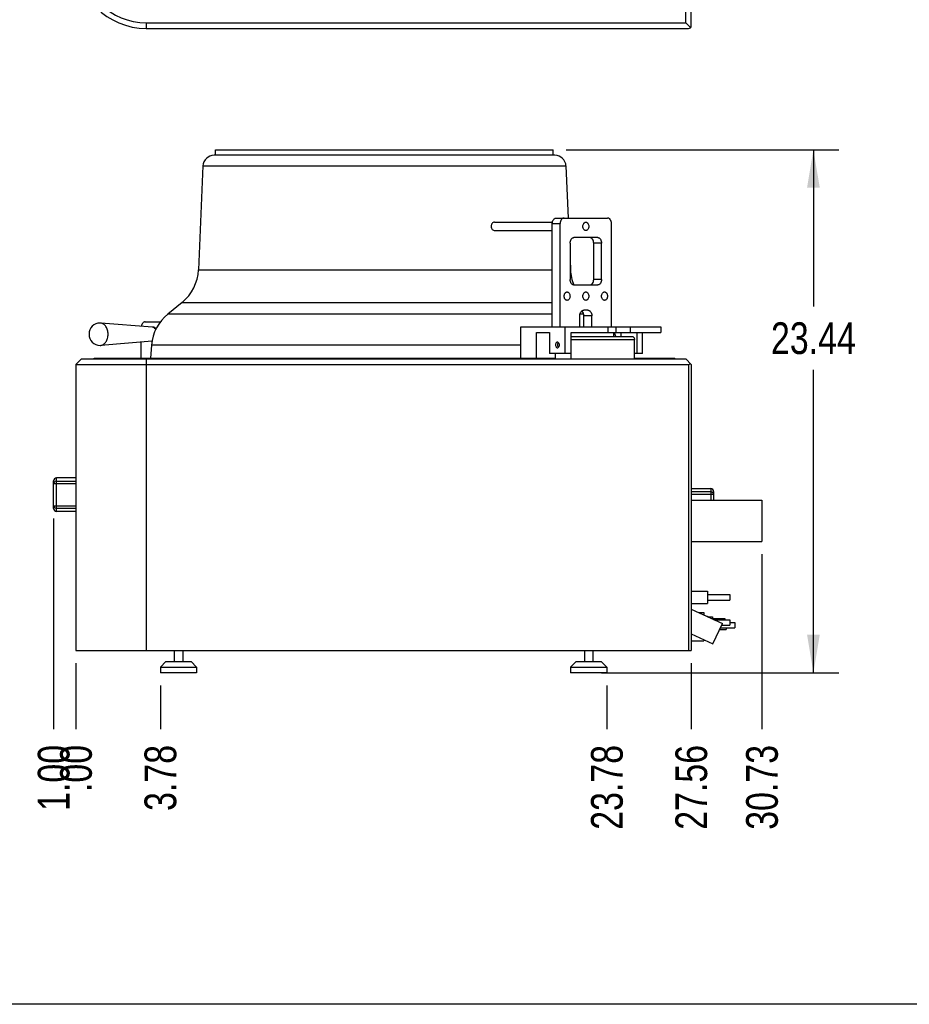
# Model space of a CAD drawing. Header units: inches. Extents: x 0 to 16, y 0 to 10.
# Tile 5 of 44: x 4.3 to 8.6, y 0 to 4.9. Entities that reach past the tile are written whole.
import ezdxf

# ---------------------------------------------------------------- set-up
doc = ezdxf.new("R2010")
doc.units = ezdxf.units.IN
doc.header["$LTSCALE"] = 0.935
doc.header["$MEASUREMENT"] = 0
doc.layers.get('0').update_dxf_attribs({"linetype": 'CONTINUOUS'})
doc.layers.add('02___PRT_ALL_AXES', color=7, linetype='CONTINUOUS')
doc.styles.get("Standard").update_dxf_attribs({"font": 'txt', "width": 0.8})
doc.dimstyles.new('DIMSTYLE_1', dxfattribs={"dimtxt": 0.15625, "dimasz": 0.1875, "dimexe": 0.125, "dimexo": 0.0625, "dimgap": 0.078125, "dimtad": 0, "dimtih": 1, "dimtoh": 1, "dimlfac": 9.090909, "dimzin": 4, "dimdsep": 46, "dimtxsty": 'Standard', "dimblk": '_FILLED', "dimblk1": '_FILLED', "dimblk2": '_FILLED', "dimcen": 0.09, "dimazin": 1, "dimtfac": 1, "dimtofl": 0, "dimtmove": 0, "dimatfit": 3, "dimldrblk": '_FILLED', "dimfxl": 1, "dimtolj": 1, "dimtzin": 4, "dimarcsym": 0})
doc.dimstyles.new('DIMSTYLE_2', dxfattribs={"dimtxt": 0.15625, "dimasz": 0.1875, "dimexe": 0.125, "dimexo": 0.0625, "dimgap": 0.039062, "dimtad": 0, "dimtih": 1, "dimtoh": 1, "dimlfac": 9.090909, "dimzin": 4, "dimdsep": 46, "dimtxsty": 'Standard', "dimblk": '_FILLED', "dimblk1": '_FILLED', "dimblk2": '_FILLED', "dimcen": 0.09, "dimazin": 1, "dimtfac": 1, "dimtofl": 0, "dimtmove": 0, "dimatfit": 3, "dimldrblk": '_FILLED', "dimfxl": 1, "dimtolj": 1, "dimtzin": 4, "dimarcsym": 0})

# ---------------------------------------------------------------- blocks, each defined once
blk = doc.blocks.new('*D2')
at = {"color": 2, "linetype": 'Continuous', "transparency": 16777216}
blk.add_line((4.4251, 2.3947), (4.4251, 1.3565), dxfattribs=at)
at = {"color": 2, "linetype": 'Continuous', "transparency": 16777216, "insert": (4.3469, 1.2784), "char_height": 0.15625, "width": 0.5, "attachment_point": 3, "rotation": 90, "line_spacing_factor": 0.9}
blk.add_mtext('1.00', dxfattribs=at)
blk = doc.blocks.new('_FILLED')
at = {"color": 0, "linetype": 'ByBlock'}
blk.add_solid([(0, 0), (-1, 0.167), (-1, -0.167)], dxfattribs=at)
blk = doc.blocks.new('*D3')
at = {"color": 2, "linetype": 'Continuous', "transparency": 16777216}
blk.add_line((4.5351, 1.6819), (4.5351, 1.3565), dxfattribs=at)
at = {"color": 2, "linetype": 'Continuous', "transparency": 16777216, "insert": (4.4569, 1.2784), "char_height": 0.15625, "width": 0.375, "attachment_point": 3, "rotation": 90, "line_spacing_factor": 0.9}
blk.add_mtext('.00', dxfattribs=at)
blk = doc.blocks.new('*D4')
at = {"color": 2, "linetype": 'Continuous', "transparency": 16777216}
blk.add_line((4.9509, 1.5719), (4.9509, 1.3565), dxfattribs=at)
at = {"color": 2, "linetype": 'Continuous', "transparency": 16777216, "insert": (4.8727, 1.2784), "char_height": 0.15625, "width": 0.5, "attachment_point": 3, "rotation": 90, "line_spacing_factor": 0.9}
blk.add_mtext('3.78', dxfattribs=at)
blk = doc.blocks.new('*D5')
at = {"color": 2, "linetype": 'Continuous', "transparency": 16777216}
blk.add_line((7.1509, 1.5719), (7.1509, 1.3565), dxfattribs=at)
at = {"color": 2, "linetype": 'Continuous', "transparency": 16777216, "insert": (7.0727, 1.2784), "char_height": 0.15625, "width": 0.625, "attachment_point": 3, "rotation": 90, "line_spacing_factor": 0.9}
blk.add_mtext('23.78', dxfattribs=at)
blk = doc.blocks.new('*D6')
at = {"color": 2, "linetype": 'Continuous', "transparency": 16777216}
blk.add_line((7.5667, 1.6819), (7.5667, 1.3565), dxfattribs=at)
at = {"color": 2, "linetype": 'Continuous', "transparency": 16777216, "insert": (7.4885, 1.2784), "char_height": 0.15625, "width": 0.625, "attachment_point": 3, "rotation": 90, "line_spacing_factor": 0.9}
blk.add_mtext('27.56', dxfattribs=at)
blk = doc.blocks.new('*D7')
at = {"color": 2, "linetype": 'Continuous', "transparency": 16777216}
blk.add_line((7.915, 2.2179), (7.915, 1.3565), dxfattribs=at)
at = {"color": 2, "linetype": 'Continuous', "transparency": 16777216, "insert": (7.8369, 1.2784), "char_height": 0.15625, "width": 0.625, "attachment_point": 3, "rotation": 90, "line_spacing_factor": 0.9}
blk.add_mtext('30.73', dxfattribs=at)
blk = doc.blocks.new('*D8')
at = {"color": 2, "linetype": 'Continuous', "transparency": 16777216}
for p, q in [((6.9495, 4.2122), (8.2935, 4.2122)), ((8.1685, 4.2122), (8.1685, 3.4396)), ((8.1685, 1.6344), (8.1685, 3.1271)), ((7.124, 1.6344), (8.2935, 1.6344))]:
    blk.add_line(p, q, dxfattribs=at)
at = {"color": 2, "linetype": 'Continuous', "transparency": 16777216, "xscale": 0.1875, "yscale": 0.1875, "zscale": 0.1875}
for p, rotation in [((8.1685, 4.2122), 90), ((8.1685, 1.6344), 270)]:
    blk.add_blockref('_FILLED', p, dxfattribs=dict(at, rotation=rotation))
at = {"color": 2, "linetype": 'Continuous', "transparency": 16777216, "insert": (8.1685, 3.3615), "char_height": 0.15625, "width": 0.625, "attachment_point": 2, "line_spacing_factor": 0.9}
blk.add_mtext('23.44', dxfattribs=at)

msp = doc.modelspace()

# ---------------------------------------------------------------- linework, layer by layer
at = {"color": 7, "linetype": 'Continuous'}
for p, q in [((7.5392, 4.8372), (7.5392, 7.8209)), ((7.5667, 4.8234), (7.5667, 7.8341)), ((4.8816, 4.8372), (7.5392, 4.8372)), ((4.8816, 4.8372), (4.8816, 4.8097)), ((4.8816, 4.8097), (7.5529, 4.8097)), ((7.5626, 4.8137), (7.5392, 4.8372)), ((6.8944, 4.1847), (5.2157, 4.1847)), ((5.1608, 4.1321), (5.1387, 3.6201)), ((5.1608, 4.1321), (6.9494, 4.1321)), ((6.9494, 4.1321), (6.9605, 3.8754)), ((6.8819, 3.3391), (6.8819, 3.8479)), ((6.8819, 3.8479), (6.9208, 3.8479)), ((6.9013, 3.8754), (7.1541, 3.8754)), ((6.9208, 3.3391), (6.9208, 3.8479)), ((7.1736, 3.3391), (7.1736, 3.8479)), ((6.9694, 3.7516), (6.9694, 3.5729)), ((7.1055, 3.7791), (6.9888, 3.7791)), ((7.1249, 3.7516), (7.086, 3.7516)), ((7.086, 3.5729), (7.086, 3.7516)), ((7.1249, 3.5729), (7.1249, 3.7516)), ((6.9694, 3.6697), (6.9715, 3.6201)), ((5.1387, 3.6201), (6.8819, 3.6201)), ((6.9694, 3.6201), (6.9715, 3.6201)), ((6.9888, 3.5454), (7.1055, 3.5454)), ((7.1249, 3.5729), (7.086, 3.5729)), ((5.0578, 3.4591), (4.9875, 3.4017)), ((5.0578, 3.4591), (6.8819, 3.4591)), ((6.8819, 3.4017), (4.9875, 3.4017)), ((7.0366, 3.4017), (7.0188, 3.4017)), ((7.0296, 3.4161), (7.0278, 3.4178)), ((7.0569, 3.4216), (7.0374, 3.4216)), ((4.6567, 3.3577), (4.6545, 3.3578)), ((4.9125, 3.3368), (4.6567, 3.3577)), ((4.8762, 3.3636), (4.9516, 3.3636)), ((7.018, 3.3391), (7.018, 3.3941)), ((7.0763, 3.3941), (7.0374, 3.3941)), ((7.0374, 3.3391), (7.0374, 3.3941)), ((7.0763, 3.3391), (7.0763, 3.3941)), ((6.7268, 3.3391), (7.4165, 3.3391)), ((6.7268, 3.1848), (6.7268, 3.3391)), ((6.8046, 3.3116), (6.8683, 3.3116)), ((6.8046, 3.1848), (6.8046, 3.3116)), ((6.8683, 3.3116), (6.8683, 3.2084)), ((6.9461, 3.2084), (6.9461, 3.3391)), ((6.9752, 3.3116), (7.4165, 3.3116)), ((6.9752, 3.181), (6.9752, 3.3116)), ((7.1564, 3.3391), (7.1564, 3.3116)), ((7.1856, 3.291), (7.1856, 3.3116)), ((7.1953, 3.3391), (7.1953, 3.3116)), ((7.2201, 3.3116), (7.2201, 3.291)), ((7.2653, 3.3391), (7.2653, 3.3116)), ((7.2979, 3.3116), (7.2979, 3.2084)), ((7.3271, 3.2084), (7.3271, 3.3116)), ((7.4165, 3.3391), (7.4165, 3.3116)), ((4.9108, 3.2686), (4.6567, 3.2478)), ((4.8567, 3.1848), (4.8567, 3.2642)), ((6.9752, 3.291), (7.2767, 3.291)), ((6.9752, 3.2772), (7.2864, 3.2772)), ((7.2864, 3.181), (7.2864, 3.2772)), ((4.6545, 3.2478), (4.6567, 3.2478)), ((4.9072, 3.2491), (4.902, 3.1848)), ((6.7268, 3.2491), (4.9072, 3.2491)), ((6.9752, 3.2084), (6.8683, 3.2084)), ((6.8975, 3.181), (6.8975, 3.2084)), ((7.3271, 3.2084), (7.2864, 3.2084)), ((4.5626, 3.181), (4.5351, 3.1535)), ((4.5626, 3.181), (7.5392, 3.181)), ((4.6251, 3.1848), (6.8975, 3.1848)), ((4.8816, 3.181), (4.8816, 1.7444)), ((7.2864, 3.1848), (7.4851, 3.1848)), ((7.5392, 3.181), (7.5667, 3.1535)), ((4.5351, 3.1535), (4.5351, 1.7444)), ((4.5351, 3.1535), (7.5529, 3.1535)), ((7.5529, 3.1535), (7.5529, 1.7444)), ((7.5667, 3.1535), (7.5667, 1.7444)), ((4.4251, 2.4437), (4.4251, 2.5801)), ((4.4394, 2.4294), (4.4394, 2.5944)), ((4.5351, 2.5944), (4.4394, 2.5944)), ((4.4394, 2.5781), (4.5351, 2.5781)), ((4.4251, 2.5666), (4.5351, 2.5666)), ((7.5667, 2.5419), (7.6624, 2.5419)), ((7.6624, 2.5256), (7.5667, 2.5256)), ((7.6624, 2.5419), (7.6624, 2.485)), ((7.6767, 2.5276), (7.6767, 2.485)), ((7.5667, 2.5141), (7.6767, 2.5141)), ((4.4251, 2.4572), (4.5351, 2.4572)), ((4.4394, 2.4457), (4.5351, 2.4457)), ((4.5351, 2.4294), (4.4394, 2.4294)), ((7.6478, 1.91), (7.6712, 1.91)), ((7.6712, 1.91), (7.6712, 1.9012)), ((4.5351, 1.7444), (7.5667, 1.7444)), ((4.9784, 1.6894), (4.9509, 1.6619)), ((4.9509, 1.6619), (5.1296, 1.6619)), ((4.9784, 1.6894), (5.1021, 1.6894)), ((5.1021, 1.6894), (5.1296, 1.6619)), ((6.9996, 1.6894), (6.9721, 1.6619)), ((6.9721, 1.6619), (7.1509, 1.6619)), ((6.9996, 1.6894), (7.1234, 1.6894)), ((7.1234, 1.6894), (7.1509, 1.6619)), ((16, 0), (0, 0))]:
    msp.add_line(p, q, dxfattribs=at)
for centre, radius, start, end in [((4.8816, 5.1562), 0.3465, 180, 270), ((4.8816, 5.1562), 0.319, 180, 270), ((7.5529, 4.8234), 0.0138, 270, 360), ((5.2157, 4.1297), 0.055, 90, 177.5234), ((6.8944, 4.1297), 0.055, 2.4766, 90), ((4.9189, 3.6296), 0.22, 309.18, 357.5234), ((7.1913, 3.6296), 0.22, 182.4766, 202.5825), ((5.1265, 3.2312), 0.22, 129.18, 175.3258), ((4.6545, 3.3028), 0.055, 90, 270), ((4.9111, 3.3196), 0.0176, 75.9948, 85.332), ((6.9837, 3.2312), 0.22, 29.4643, 30.0274), ((6.9837, 3.2312), 0.22, 15.7785, 21.5546), ((4.4394, 2.5801), 0.0143, 90, 180), ((7.6624, 2.5276), 0.0143, 0, 90), ((4.4394, 2.4437), 0.0143, 180, 270)]:
    msp.add_arc(centre, radius, start, end, dxfattribs=at)
msp.add_ellipse((7.5529, 3.1672), major_axis=(0, 0.0138), ratio=1, start_param=-3.141593, end_param=-2.356194, dxfattribs=at)
for points, knots in [([(6.8819, 3.8479), (6.8819, 3.8514), (6.8828, 3.8583), (6.8863, 3.866), (6.8903, 3.8708), (6.8937, 3.8734), (6.8974, 3.875), (6.9, 3.8754), (6.9013, 3.8754)], [0, 0, 0, 0, 0.287087, 0.553563, 0.6755, 0.789314, 0.896626, 1, 1, 1, 1]), ([(6.9402, 3.8754), (6.9389, 3.8754), (6.9363, 3.875), (6.9326, 3.8734), (6.9292, 3.8708), (6.9252, 3.866), (6.9217, 3.8583), (6.9208, 3.8514), (6.9208, 3.8479)], [0, 0, 0, 0, 0.103374, 0.210686, 0.3245, 0.446437, 0.712913, 1, 1, 1, 1]), ([(7.1736, 3.8479), (7.1736, 3.8514), (7.1726, 3.8583), (7.1691, 3.866), (7.1651, 3.8708), (7.1617, 3.8734), (7.158, 3.875), (7.1554, 3.8754), (7.1541, 3.8754)], [0, 0, 0, 0, 0.287087, 0.553563, 0.6755, 0.789314, 0.896626, 1, 1, 1, 1]), ([(6.9694, 3.7516), (6.9694, 3.7552), (6.9703, 3.762), (6.9738, 3.7698), (6.9778, 3.7745), (6.9812, 3.7771), (6.9849, 3.7787), (6.9875, 3.7791), (6.9888, 3.7791)], [0, 0, 0, 0, 0.287087, 0.553563, 0.6755, 0.789314, 0.896626, 1, 1, 1, 1]), ([(7.086, 3.7516), (7.086, 3.7552), (7.0851, 3.762), (7.0816, 3.7698), (7.0776, 3.7745), (7.0742, 3.7771), (7.0705, 3.7787), (7.0679, 3.7791), (7.0666, 3.7791)], [0, 0, 0, 0, 0.287087, 0.553563, 0.6755, 0.789314, 0.896626, 1, 1, 1, 1]), ([(7.1055, 3.7791), (7.1068, 3.7791), (7.1094, 3.7787), (7.1131, 3.7771), (7.1165, 3.7745), (7.1205, 3.7698), (7.124, 3.762), (7.1249, 3.7552), (7.1249, 3.7516)], [0, 0, 0, 0, 0.103374, 0.210686, 0.3245, 0.446437, 0.712913, 1, 1, 1, 1]), ([(6.9888, 3.5454), (6.9875, 3.5454), (6.9849, 3.5457), (6.9812, 3.5474), (6.9778, 3.55), (6.9738, 3.5547), (6.9703, 3.5625), (6.9694, 3.5693), (6.9694, 3.5729)], [0, 0, 0, 0, 0.103374, 0.210686, 0.3245, 0.446437, 0.712913, 1, 1, 1, 1]), ([(7.0666, 3.5454), (7.0679, 3.5454), (7.0705, 3.5457), (7.0742, 3.5474), (7.0776, 3.55), (7.0816, 3.5547), (7.0851, 3.5625), (7.086, 3.5693), (7.086, 3.5729)], [0, 0, 0, 0, 0.103374, 0.210686, 0.3245, 0.446437, 0.712913, 1, 1, 1, 1]), ([(7.1249, 3.5729), (7.1249, 3.5693), (7.124, 3.5625), (7.1205, 3.5547), (7.1165, 3.55), (7.1131, 3.5474), (7.1094, 3.5457), (7.1068, 3.5454), (7.1055, 3.5454)], [0, 0, 0, 0, 0.287087, 0.553563, 0.6755, 0.789314, 0.896626, 1, 1, 1, 1]), ([(7.018, 3.3941), (7.018, 3.3977), (7.0189, 3.4045), (7.0224, 3.4123), (7.0264, 3.417), (7.0298, 3.4196), (7.0335, 3.4212), (7.0362, 3.4216), (7.0374, 3.4216)], [0, 0, 0, 0, 0.287087, 0.553563, 0.6755, 0.789314, 0.896626, 1, 1, 1, 1]), ([(7.0374, 3.3941), (7.0374, 3.3983), (7.0362, 3.4062), (7.0322, 3.4134), (7.0296, 3.4161)], [0, 0, 0, 0, 0.525461, 1, 1, 1, 1]), ([(7.0569, 3.4216), (7.0582, 3.4216), (7.0608, 3.4212), (7.0645, 3.4196), (7.0679, 3.417), (7.0719, 3.4123), (7.0754, 3.4045), (7.0763, 3.3977), (7.0763, 3.3941)], [0, 0, 0, 0, 0.103374, 0.210686, 0.3245, 0.446437, 0.712913, 1, 1, 1, 1]), ([(4.6934, 3.3028), (4.6934, 3.3096), (4.6916, 3.3229), (4.6851, 3.3379), (4.6776, 3.3474), (4.6712, 3.3528), (4.6642, 3.3564), (4.6592, 3.3575), (4.6567, 3.3577)], [0, 0, 0, 0, 0.285401, 0.551673, 0.674154, 0.788748, 0.896575, 1, 1, 1, 1]), ([(4.8762, 3.3636), (4.875, 3.3636), (4.8728, 3.3633), (4.8683, 3.3616), (4.8632, 3.3574), (4.859, 3.3501), (4.8575, 3.3444), (4.8571, 3.3414)], [0, 0, 0, 0, 0.105687, 0.2146, 0.448846, 0.712439, 1, 1, 1, 1]), ([(4.6567, 3.2478), (4.6592, 3.248), (4.6642, 3.2492), (4.6712, 3.2527), (4.6776, 3.2581), (4.6851, 3.2676), (4.6916, 3.2826), (4.6934, 3.2959), (4.6934, 3.3028)], [0, 0, 0, 0, 0.103425, 0.211252, 0.325846, 0.448327, 0.714599, 1, 1, 1, 1]), ([(4.9154, 3.3367), (4.918, 3.336), (4.9234, 3.3333), (4.9272, 3.3289), (4.9289, 3.3263)], [0, 0, 0, 0, 0.473277, 1, 1, 1, 1]), ([(7.2767, 3.291), (7.2779, 3.291), (7.2807, 3.2901), (7.2839, 3.2869), (7.2859, 3.2824), (7.2864, 3.279), (7.2864, 3.2772)], [0, 0, 0, 0, 0.209467, 0.444656, 0.71203, 1, 1, 1, 1]), ([(4.4394, 2.5781), (4.4366, 2.5781), (4.4325, 2.5772), (4.4282, 2.5741), (4.4267, 2.5721), (4.4261, 2.571)], [0, 0, 0, 0, 0.52334, 0.769238, 1, 1, 1, 1]), ([(4.4261, 2.571), (4.426, 2.5707), (4.4253, 2.5693), (4.4251, 2.5677), (4.4251, 2.5666)], [0, 0, 0, 0, 0.2557, 1, 1, 1, 1]), ([(7.6756, 2.5185), (7.675, 2.5196), (7.6735, 2.5216), (7.6692, 2.5247), (7.6651, 2.5256), (7.6624, 2.5256)], [0, 0, 0, 0, 0.230806, 0.47672, 1, 1, 1, 1]), ([(7.6767, 2.5141), (7.6767, 2.5145), (7.6766, 2.516), (7.6761, 2.5175), (7.6756, 2.5185)], [0, 0, 0, 0, 0.246752, 1, 1, 1, 1]), ([(4.4251, 2.4572), (4.4251, 2.4568), (4.4251, 2.4553), (4.4256, 2.4538), (4.4261, 2.4528)], [0, 0, 0, 0, 0.246839, 1, 1, 1, 1]), ([(4.4261, 2.4528), (4.4267, 2.4518), (4.4282, 2.4497), (4.4325, 2.4466), (4.4366, 2.4457), (4.4394, 2.4457)], [0, 0, 0, 0, 0.230652, 0.476514, 1, 1, 1, 1])]:
    msp.add_open_spline(points, degree=3, knots=knots, dxfattribs=at)
at = {"layer": '02___PRT_ALL_AXES', "color": 7, "linetype": 'Continuous'}
for p, q in [((5.2232, 4.1847), (5.2232, 4.2122)), ((5.2232, 4.2122), (6.887, 4.2122)), ((6.887, 4.1847), (6.887, 4.2122)), ((6.5969, 3.8547), (6.8826, 3.8547)), ((6.5982, 3.8135), (6.8819, 3.8135)), ((4.915, 3.3372), (4.9112, 3.3372)), ((4.6251, 3.181), (4.6251, 3.1848)), ((7.4851, 3.181), (7.4851, 3.1848)), ((7.5667, 2.485), (7.915, 2.485)), ((7.915, 2.485), (7.915, 2.2804)), ((7.5667, 2.2804), (7.915, 2.2804)), ((7.5667, 2.0364), (7.6464, 2.0364)), ((7.6464, 2.0364), (7.6464, 1.9748)), ((7.6464, 2.0194), (7.7564, 2.0194)), ((7.6464, 1.9919), (7.7564, 1.9919)), ((7.7564, 2.0194), (7.7564, 1.9919)), ((7.5667, 1.9748), (7.6464, 1.9748)), ((7.5667, 1.9478), (7.7198, 1.8765)), ((7.602, 1.9314), (7.6294, 1.9314)), ((7.6294, 1.9314), (7.6294, 1.9186)), ((7.6421, 1.9127), (7.6464, 1.9127)), ((7.6464, 1.9127), (7.6464, 1.9107)), ((7.6666, 1.9012), (7.7317, 1.9012)), ((7.6786, 1.8956), (7.7564, 1.8956)), ((7.6802, 1.8949), (7.7564, 1.8949)), ((7.7317, 1.9012), (7.7317, 1.8956)), ((7.7564, 1.8956), (7.7564, 1.8681)), ((7.6733, 1.7768), (7.7198, 1.8765)), ((7.7062, 1.8475), (7.7394, 1.8475)), ((7.7098, 1.855), (7.7812, 1.855)), ((7.7159, 1.8681), (7.7564, 1.8681)), ((7.7162, 1.8689), (7.7564, 1.8689)), ((7.7394, 1.855), (7.7394, 1.8475)), ((7.7564, 1.8825), (7.7812, 1.8825)), ((7.7812, 1.8825), (7.7812, 1.855)), ((7.5667, 1.8265), (7.6733, 1.7768)), ((7.6294, 1.7972), (7.6294, 1.791)), ((7.5667, 1.791), (7.6294, 1.791)), ((5.0196, 1.7444), (5.0196, 1.6894)), ((5.0609, 1.7444), (5.0609, 1.6894)), ((7.0409, 1.7444), (7.0409, 1.6894)), ((7.0821, 1.7444), (7.0821, 1.6894)), ((4.9509, 1.6619), (4.9509, 1.6344)), ((5.1296, 1.6619), (5.1296, 1.6344)), ((6.9721, 1.6619), (6.9721, 1.6344)), ((7.1509, 1.6619), (7.1509, 1.6344)), ((5.1296, 1.6344), (4.9509, 1.6344)), ((7.1509, 1.6344), (6.9721, 1.6344))]:
    msp.add_line(p, q, dxfattribs=at)
msp.add_arc((6.9262, 3.2497), 0.019, 174.4702, 185.5298, dxfattribs=at)
for points, knots in [([(6.5969, 3.8547), (6.5947, 3.8547), (6.5902, 3.8536), (6.5847, 3.8489), (6.5813, 3.842), (6.5806, 3.8368), (6.5807, 3.8341)], [0, 0, 0, 0, 0.224835, 0.464327, 0.724613, 1, 1, 1, 1]), ([(6.5807, 3.8341), (6.5808, 3.8314), (6.5818, 3.8261), (6.5857, 3.8194), (6.5913, 3.8147), (6.596, 3.8135), (6.5982, 3.8135)], [0, 0, 0, 0, 0.273093, 0.534493, 0.776061, 1, 1, 1, 1]), ([(7.0326, 3.8341), (7.0326, 3.8368), (7.0333, 3.8419), (7.0359, 3.8477), (7.0389, 3.8513), (7.0415, 3.8532), (7.0442, 3.8545), (7.0462, 3.8547), (7.0472, 3.8547)], [0, 0, 0, 0, 0.287056, 0.553581, 0.675485, 0.789338, 0.896542, 1, 1, 1, 1]), ([(7.0472, 3.8135), (7.0462, 3.8135), (7.0442, 3.8138), (7.0415, 3.815), (7.0389, 3.8169), (7.0359, 3.8205), (7.0333, 3.8263), (7.0326, 3.8315), (7.0326, 3.8341)], [0, 0, 0, 0, 0.103458, 0.210662, 0.324515, 0.446419, 0.712944, 1, 1, 1, 1]), ([(7.0472, 3.8547), (7.0481, 3.8547), (7.0501, 3.8545), (7.0529, 3.8532), (7.0554, 3.8513), (7.0584, 3.8477), (7.061, 3.8419), (7.0617, 3.8368), (7.0617, 3.8341)], [0, 0, 0, 0, 0.103458, 0.210662, 0.324515, 0.446419, 0.712944, 1, 1, 1, 1]), ([(7.0617, 3.8341), (7.0617, 3.8315), (7.061, 3.8263), (7.0584, 3.8205), (7.0554, 3.8169), (7.0529, 3.815), (7.0501, 3.8138), (7.0481, 3.8135), (7.0472, 3.8135)], [0, 0, 0, 0, 0.287056, 0.553581, 0.675485, 0.789338, 0.896542, 1, 1, 1, 1]), ([(6.9402, 3.4904), (6.9402, 3.493), (6.9409, 3.4982), (6.9436, 3.504), (6.9466, 3.5075), (6.9491, 3.5095), (6.9519, 3.5107), (6.9539, 3.511), (6.9548, 3.511)], [0, 0, 0, 0, 0.287056, 0.553581, 0.675485, 0.789338, 0.896542, 1, 1, 1, 1]), ([(6.9548, 3.511), (6.9558, 3.511), (6.9577, 3.5107), (6.9605, 3.5095), (6.9631, 3.5075), (6.9661, 3.504), (6.9687, 3.4982), (6.9694, 3.493), (6.9694, 3.4904)], [0, 0, 0, 0, 0.103458, 0.210662, 0.324515, 0.446419, 0.712944, 1, 1, 1, 1]), ([(7.0326, 3.4904), (7.0326, 3.493), (7.0333, 3.4982), (7.0359, 3.504), (7.0389, 3.5075), (7.0415, 3.5095), (7.0442, 3.5107), (7.0462, 3.511), (7.0472, 3.511)], [0, 0, 0, 0, 0.287056, 0.553581, 0.675485, 0.789338, 0.896542, 1, 1, 1, 1]), ([(7.0472, 3.511), (7.0481, 3.511), (7.0501, 3.5107), (7.0529, 3.5095), (7.0554, 3.5075), (7.0584, 3.504), (7.061, 3.4982), (7.0617, 3.493), (7.0617, 3.4904)], [0, 0, 0, 0, 0.103458, 0.210662, 0.324515, 0.446419, 0.712944, 1, 1, 1, 1]), ([(7.1249, 3.4904), (7.1249, 3.493), (7.1256, 3.4982), (7.1282, 3.504), (7.1312, 3.5075), (7.1338, 3.5095), (7.1366, 3.5107), (7.1385, 3.511), (7.1395, 3.511)], [0, 0, 0, 0, 0.287056, 0.553581, 0.675485, 0.789338, 0.896542, 1, 1, 1, 1]), ([(7.1395, 3.511), (7.1404, 3.511), (7.1424, 3.5107), (7.1452, 3.5095), (7.1477, 3.5075), (7.1507, 3.504), (7.1534, 3.4982), (7.1541, 3.493), (7.1541, 3.4904)], [0, 0, 0, 0, 0.103458, 0.210662, 0.324515, 0.446419, 0.712944, 1, 1, 1, 1]), ([(6.9548, 3.4697), (6.9539, 3.4697), (6.9519, 3.47), (6.9491, 3.4712), (6.9466, 3.4732), (6.9436, 3.4767), (6.9409, 3.4826), (6.9402, 3.4877), (6.9402, 3.4904)], [0, 0, 0, 0, 0.103458, 0.210662, 0.324515, 0.446419, 0.712944, 1, 1, 1, 1]), ([(6.9694, 3.4904), (6.9694, 3.4877), (6.9687, 3.4826), (6.9661, 3.4767), (6.9631, 3.4732), (6.9605, 3.4712), (6.9577, 3.47), (6.9558, 3.4697), (6.9548, 3.4697)], [0, 0, 0, 0, 0.287056, 0.553581, 0.675485, 0.789338, 0.896542, 1, 1, 1, 1]), ([(7.0472, 3.4697), (7.0462, 3.4697), (7.0442, 3.47), (7.0415, 3.4712), (7.0389, 3.4732), (7.0359, 3.4767), (7.0333, 3.4826), (7.0326, 3.4877), (7.0326, 3.4904)], [0, 0, 0, 0, 0.103458, 0.210662, 0.324515, 0.446419, 0.712944, 1, 1, 1, 1]), ([(7.0617, 3.4904), (7.0617, 3.4877), (7.061, 3.4826), (7.0584, 3.4767), (7.0554, 3.4732), (7.0529, 3.4712), (7.0501, 3.47), (7.0481, 3.4697), (7.0472, 3.4697)], [0, 0, 0, 0, 0.287056, 0.553581, 0.675485, 0.789338, 0.896542, 1, 1, 1, 1]), ([(7.1395, 3.4697), (7.1385, 3.4697), (7.1366, 3.47), (7.1338, 3.4712), (7.1312, 3.4732), (7.1282, 3.4767), (7.1256, 3.4826), (7.1249, 3.4877), (7.1249, 3.4904)], [0, 0, 0, 0, 0.103458, 0.210662, 0.324515, 0.446419, 0.712944, 1, 1, 1, 1]), ([(7.1541, 3.4904), (7.1541, 3.4877), (7.1534, 3.4826), (7.1507, 3.4767), (7.1477, 3.4732), (7.1452, 3.4712), (7.1424, 3.47), (7.1404, 3.4697), (7.1395, 3.4697)], [0, 0, 0, 0, 0.287056, 0.553581, 0.675485, 0.789338, 0.896542, 1, 1, 1, 1]), ([(4.9303, 3.3297), (4.9283, 3.3319), (4.9247, 3.3348), (4.9192, 3.3369), (4.9164, 3.3372), (4.915, 3.3372)], [0, 0, 0, 0, 0.521212, 0.763825, 1, 1, 1, 1]), ([(6.9003, 3.2595), (6.8998, 3.2588), (6.8981, 3.2558), (6.8975, 3.2523), (6.8975, 3.2497)], [0, 0, 0, 0, 0.235571, 1, 1, 1, 1]), ([(6.9072, 3.2635), (6.9059, 3.2635), (6.9031, 3.2627), (6.9011, 3.2606), (6.9003, 3.2595)], [0, 0, 0, 0, 0.471076, 1, 1, 1, 1]), ([(6.9169, 3.2497), (6.9169, 3.2515), (6.9164, 3.2549), (6.9144, 3.2594), (6.9112, 3.2626), (6.9085, 3.2635), (6.9072, 3.2635)], [0, 0, 0, 0, 0.28797, 0.555344, 0.790533, 1, 1, 1, 1]), ([(6.9085, 3.2566), (6.9083, 3.2562), (6.9077, 3.2546), (6.9074, 3.2529), (6.9073, 3.2516)], [0, 0, 0, 0, 0.244203, 1, 1, 1, 1]), ([(6.9119, 3.2615), (6.9115, 3.2612), (6.9101, 3.2598), (6.9091, 3.258), (6.9085, 3.2566)], [0, 0, 0, 0, 0.234947, 1, 1, 1, 1]), ([(6.8975, 3.2497), (6.8975, 3.2488), (6.8977, 3.2454), (6.8989, 3.2421), (6.9003, 3.24)], [0, 0, 0, 0, 0.262708, 1, 1, 1, 1]), ([(6.9003, 3.24), (6.9011, 3.2388), (6.9031, 3.2368), (6.9059, 3.236), (6.9072, 3.236)], [0, 0, 0, 0, 0.528924, 1, 1, 1, 1]), ([(6.9072, 3.236), (6.9085, 3.236), (6.9112, 3.2368), (6.9144, 3.24), (6.9164, 3.2445), (6.9169, 3.248), (6.9169, 3.2497)], [0, 0, 0, 0, 0.209467, 0.444656, 0.71203, 1, 1, 1, 1]), ([(6.9073, 3.2479), (6.9073, 3.2475), (6.9075, 3.2457), (6.908, 3.2441), (6.9085, 3.2429)], [0, 0, 0, 0, 0.2549, 1, 1, 1, 1]), ([(6.9085, 3.2429), (6.9087, 3.2424), (6.9095, 3.2405), (6.9108, 3.2389), (6.9119, 3.2379)], [0, 0, 0, 0, 0.266502, 1, 1, 1, 1])]:
    msp.add_open_spline(points, degree=3, knots=knots, dxfattribs=at)

# ---------------------------------------------------------------- dimensions: what is measured, and where the dimension line sits
at = {"color": 2, "linetype": 'Continuous'}
dim = msp.add_linear_dim(base=(8.1685, 4.2122), p1=(7.0615, 1.6344), p2=(6.887, 4.2122), angle=90, dimstyle='DIMSTYLE_1', dxfattribs=at)
dim.commit()
dim.dimension.update_dxf_attribs({"geometry": '*D8', "text_midpoint": (8.1724, 3.2834), "dimtype": 160})
for feature_location, offset, origin, picture, middle in [((4.4251, 2.3947), (0, -1.0381), (4.5351, 1.7444), '*D2', (4.4251, 1.044)), ((7.915, 2.2179), (0, -0.8614), (4.5351, 2.2804), '*D7', (7.915, 0.9698)), ((4.5350565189, 1.6818847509), (0, -0.3253474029), (4.5350565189, 1.7443847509), '*D3', (4.5350565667, 1.1026310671)), ((7.5667, 1.6819), (0, -0.3253), (4.5351, 1.7444), '*D6', (7.5667, 0.9659)), ((4.9509, 1.5719), (0, -0.2153), (4.5351, 1.6344), '*D4', (4.9509, 1.0323)), ((7.1509, 1.5719), (0, -0.2153), (4.5351, 1.6344), '*D5', (7.1509, 0.9698))]:
    dim = msp.add_ordinate_dim(feature_location=feature_location, offset=offset, dtype=1, origin=origin, dimstyle='DIMSTYLE_2', dxfattribs=at)
    dim.commit()
    dim.dimension.update_dxf_attribs({"geometry": picture, "text_midpoint": middle})

doc.saveas('drawing.dxf')
